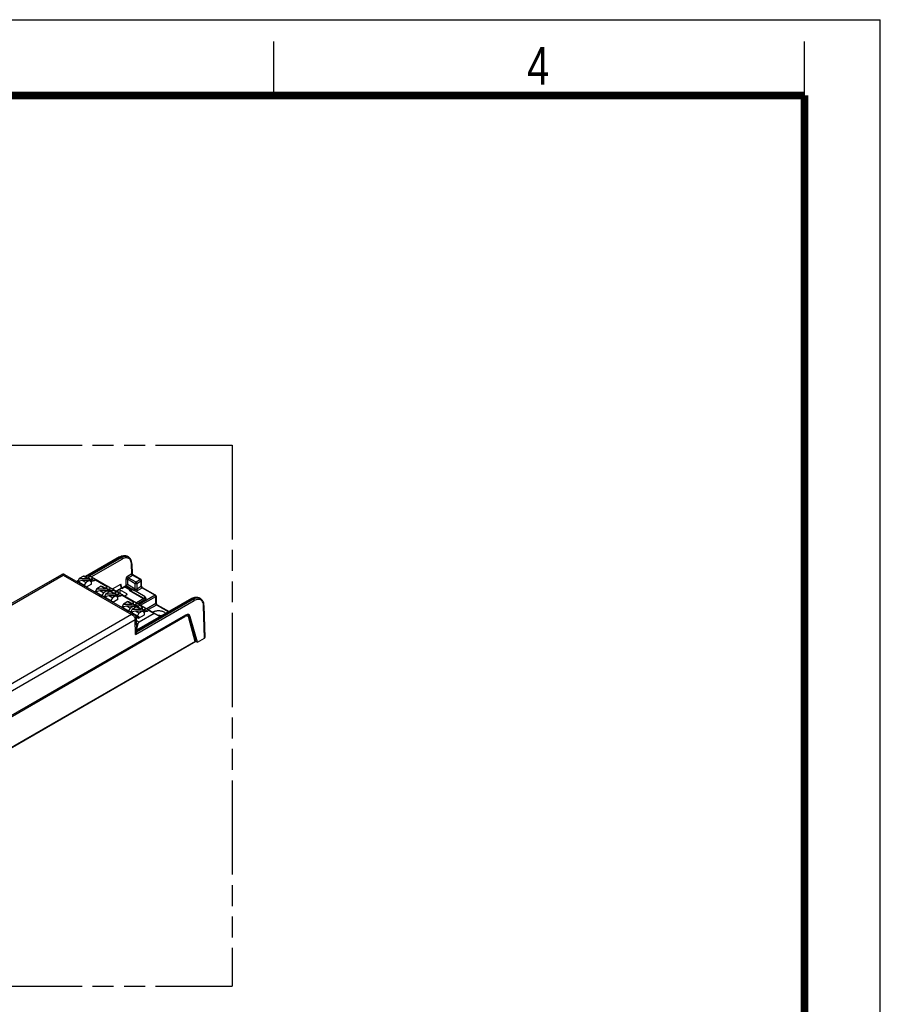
# Model space of a CAD drawing. Header units: millimetres. Extents: x 0 to 210, y 0 to 297.
# Tile 24 of 24: x 131 to 210, y 206 to 297. Entities that reach past the tile are written whole.
import ezdxf

# ---------------------------------------------------------------- set-up
doc = ezdxf.new("R2010")
doc.units = ezdxf.units.MM
doc.header["$LTSCALE"] = 19.36
doc.linetypes.add('PHANTOM', pattern=[0.8, 0.45, -0.05, 0.1, -0.05, 0.1, -0.05])
doc.layers.get('0').update_dxf_attribs({"linetype": 'CONTINUOUS'})
doc.layers.add('DEFAULT_3', color=7, linetype='PHANTOM')
doc.styles.add('TEXTSTYLE_2', font='txt', dxfattribs={"width": 0.75})

msp = doc.modelspace()

# ---------------------------------------------------------------- linework, layer by layer
at = {"color": 2, "linetype": 'Continuous'}
for p, q in [((0, 297), (210, 297)), ((210, 0), (210, 297)), ((154, 290), (154, 295)), ((203, 290), (203, 295))]:
    msp.add_line(p, q, dxfattribs=at)
at = {"color": 7, "linetype": 'Continuous'}
for p, q in [((139.7331, 247.3511), (136.5772, 245.529)), ((139.7331, 247.351), (139.8321, 247.4023)), ((140.564, 247.3414), (140.4394, 247.4133)), ((140.8765, 246.7111), (140.9046, 245.7798)), ((134.3616, 245.7077), (110.1116, 231.707)), ((141.0848, 242.0167), (134.6917, 245.7077)), ((140.8765, 245.7809), (140.8758, 245.7876)), ((140.9067, 245.7629), (140.9046, 245.7801)), ((140.9121, 245.7452), (140.9067, 245.7629)), ((140.9207, 245.7289), (140.9121, 245.7452)), ((141.7102, 245.2608), (140.9538, 245.6975)), ((110.3437, 231.7064), (134.5267, 245.6684)), ((134.5267, 245.6684), (140.8529, 242.016)), ((135.8917, 245.1333), (135.7892, 245.0741)), ((135.8819, 245.1156), (135.8489, 245.0965)), ((135.8489, 245.0965), (135.8489, 245.0426)), ((135.8489, 245.0965), (136.4789, 244.7328)), ((136.0139, 245.3534), (135.8819, 245.1156)), ((136.2939, 245.1629), (135.8819, 245.0775)), ((135.8819, 245.1156), (136.0656, 245.1156)), ((136.4089, 245.5815), (136.0139, 245.3534)), ((136.0139, 245.3534), (136.804, 245.3535)), ((136.944, 245.1629), (136.2939, 245.1629)), ((136.6189, 244.9753), (136.2939, 245.1629)), ((136.4749, 245.5881), (136.9617, 245.307)), ((136.6189, 244.9753), (136.4789, 244.7328)), ((136.944, 245.1629), (136.6189, 244.9753)), ((136.8506, 245.621), (136.6343, 245.4961)), ((137.1323, 244.8405), (136.663, 244.5696)), ((136.9906, 245.5401), (136.9106, 245.4939)), ((136.9331, 245.6291), (143.5015, 241.837)), ((137.076, 245.0775), (136.944, 245.1629)), ((137.0133, 245.2703), (137.2005, 245.3784)), ((137.0171, 245.1156), (137.1226, 245.1156)), ((137.076, 245.0775), (137.1323, 245.11)), ((137.0786, 245.1949), (137.1226, 245.1156)), ((137.0989, 245.1584), (137.1788, 245.2968)), ((137.1524, 245.1205), (137.1184, 245.1233)), ((137.1323, 245.11), (137.1226, 245.1156)), ((137.1323, 244.8405), (137.1323, 245.11)), ((137.1788, 245.2968), (137.4079, 245.1645)), ((137.2056, 245.4394), (137.2005, 245.3784)), ((137.2083, 245.4703), (137.2056, 245.4394)), ((137.5273, 245.2303), (137.4473, 245.1841)), ((139.0747, 244.3927), (139.8514, 244.8412)), ((139.9037, 244.4755), (139.8088, 244.8166)), ((139.9513, 244.4877), (139.8514, 244.8412)), ((140.4472, 244.7736), (140.4175, 244.7562)), ((141.7752, 244.6633), (141.7597, 245.1781)), ((136.4789, 244.7328), (136.4789, 244.6789)), ((136.5256, 244.6519), (136.5956, 244.6924)), ((136.5956, 244.6924), (136.5956, 244.6085)), ((137.5153, 244.1725), (137.4823, 244.1535)), ((137.4823, 244.1535), (137.4823, 244.0996)), ((137.4823, 244.1535), (138.1124, 243.7897)), ((137.6473, 244.4104), (137.5153, 244.1725)), ((137.9273, 244.2199), (137.5153, 244.1344)), ((137.5153, 244.1725), (137.699, 244.1725)), ((138.0424, 244.6385), (137.6473, 244.4104)), ((137.6473, 244.4104), (138.4374, 244.4104)), ((138.5774, 244.2199), (137.9273, 244.2199)), ((138.2524, 244.0322), (137.9273, 244.2199)), ((138.1084, 244.645), (138.5952, 244.364)), ((138.2524, 244.0322), (138.1124, 243.7897)), ((138.5774, 244.2199), (138.2524, 244.0322)), ((138.464, 243.9389), (138.332, 243.701)), ((138.8591, 244.167), (138.464, 243.9389)), ((138.464, 243.9389), (139.2541, 243.9389)), ((138.6241, 244.5971), (138.544, 244.5509)), ((138.7094, 244.1344), (138.5774, 244.2199)), ((138.6467, 244.3273), (138.8339, 244.4354)), ((138.6505, 244.1725), (138.7561, 244.1725)), ((138.7094, 244.1344), (138.7657, 244.167)), ((138.7121, 244.2518), (138.7561, 244.1725)), ((138.7323, 244.2153), (138.8122, 244.3537)), ((138.7858, 244.1774), (138.7518, 244.1802)), ((138.7657, 244.167), (138.7561, 244.1725)), ((138.7657, 244.1131), (138.7657, 244.167)), ((138.8122, 244.3537), (139.0413, 244.2214)), ((138.839, 244.4964), (138.8339, 244.4354)), ((138.8417, 244.5272), (138.839, 244.4964)), ((138.9251, 244.1735), (139.4119, 243.8924)), ((139.1608, 244.2872), (139.0807, 244.2411)), ((139.4408, 244.1256), (139.3608, 244.0794)), ((139.9038, 244.4755), (139.4175, 244.1948)), ((139.4634, 243.8557), (139.6506, 243.9638)), ((139.549, 243.7438), (139.6289, 243.8822)), ((139.6289, 243.8822), (139.6361, 243.9094)), ((139.6289, 243.8822), (139.8581, 243.7499)), ((139.6361, 243.9094), (139.6506, 243.9638)), ((139.6557, 244.0249), (139.6506, 243.9638)), ((139.6584, 244.0557), (139.6557, 244.0249)), ((140.4142, 243.9331), (139.7592, 244.3112)), ((139.9037, 244.4755), (139.977, 244.4334)), ((139.9485, 244.4497), (140.1561, 244.5696)), ((139.9513, 244.4877), (140.334, 244.7086)), ((139.9513, 244.4877), (139.9598, 244.4562)), ((140.1794, 244.5802), (140.1561, 244.5696)), ((140.2505, 244.5866), (140.2497, 244.6599)), ((140.8187, 244.3315), (140.2497, 244.6599)), ((140.3018, 244.5696), (140.279, 244.58)), ((140.3018, 244.5696), (140.731, 244.3218)), ((140.4175, 244.7562), (140.3722, 244.7301)), ((140.6808, 244.3173), (140.6192, 244.2818)), ((140.6694, 244.2862), (141.9805, 243.5293)), ((140.7532, 244.2748), (140.7541, 244.2374)), ((140.8931, 244.3744), (140.8187, 244.3315)), ((140.8241, 244.1969), (140.8187, 244.3315)), ((140.884, 244.1624), (140.8931, 244.3744)), ((142.112, 243.6707), (140.8931, 244.3744)), ((141.776, 244.6535), (141.7752, 244.6633)), ((143.0616, 243.8188), (141.8682, 244.5078)), ((138.1124, 243.7897), (138.1124, 243.7359)), ((138.159, 243.7089), (138.229, 243.7493)), ((138.229, 243.7493), (138.229, 243.6655)), ((138.332, 243.701), (138.299, 243.682)), ((138.299, 243.682), (138.299, 243.6281)), ((138.299, 243.682), (138.9291, 243.3182)), ((138.7441, 243.7484), (138.332, 243.6629)), ((138.332, 243.701), (138.5157, 243.701)), ((139.3941, 243.7484), (138.7441, 243.7484)), ((139.0691, 243.5607), (138.7441, 243.7484)), ((139.0691, 243.5607), (138.9291, 243.3182)), ((138.9291, 243.3182), (138.9291, 243.2643)), ((138.9757, 243.2374), (139.0457, 243.2778)), ((139.0457, 243.2778), (139.0457, 243.1939)), ((139.3941, 243.7484), (139.0691, 243.5607)), ((139.5824, 243.426), (139.1131, 243.155)), ((139.5261, 243.6629), (139.3941, 243.7484)), ((139.4672, 243.701), (139.5728, 243.701)), ((139.5261, 243.6629), (139.5824, 243.6954)), ((139.5288, 243.7803), (139.5728, 243.701)), ((139.6026, 243.7059), (139.5685, 243.7087)), ((139.5824, 243.6954), (139.5728, 243.701)), ((139.5824, 243.426), (139.5824, 243.6954)), ((139.9775, 243.8157), (139.8974, 243.7695)), ((140.0975, 242.9959), (139.9655, 242.758)), ((140.4925, 243.2239), (140.0975, 242.9959)), ((140.0975, 242.9959), (140.8875, 242.9959)), ((140.4142, 243.8523), (140.2125, 243.7358)), ((140.5585, 243.2305), (141.0453, 242.9494)), ((141.0742, 243.1825), (140.9942, 243.1364)), ((141.0968, 242.9127), (141.2841, 243.0208)), ((141.2892, 243.0818), (141.2841, 243.0208)), ((141.2919, 243.1127), (141.2892, 243.0818)), ((146.3927, 243.5062), (141.3065, 240.5697)), ((141.4213, 243.0379), (142.1702, 243.4703)), ((142.0131, 243.5481), (141.9515, 243.5126)), ((142.0138, 243.5486), (142.0278, 243.5548)), ((142.0375, 243.6277), (142.0361, 243.554)), ((142.112, 243.6707), (142.0375, 243.6277)), ((142.1702, 243.5512), (142.0375, 243.6277)), ((142.0522, 243.557), (142.0619, 243.5534)), ((142.0619, 243.5535), (142.0963, 243.5336)), ((142.1104, 243.5237), (142.0963, 243.5336)), ((142.1402, 243.4807), (142.1329, 243.4967)), ((143.111, 243.7353), (143.1257, 243.0901)), ((143.1266, 243.0791), (143.1257, 243.0901)), ((146.3927, 243.5062), (146.4899, 243.5566)), ((147.2222, 243.4974), (147.0977, 243.5693)), ((139.9655, 242.758), (139.9325, 242.7389)), ((139.9325, 242.7389), (139.9325, 242.685)), ((139.9325, 242.7389), (140.5625, 242.3752)), ((140.3775, 242.8053), (139.9655, 242.7199)), ((139.9655, 242.758), (140.1492, 242.758)), ((141.0275, 242.8053), (140.3775, 242.8053)), ((140.7025, 242.6177), (140.3775, 242.8053)), ((140.7025, 242.6177), (140.5625, 242.3752)), ((140.5625, 242.3752), (140.5625, 242.3213)), ((140.6092, 242.2944), (140.6792, 242.3348)), ((140.6792, 242.3348), (140.6792, 242.2509)), ((141.0275, 242.8053), (140.7025, 242.6177)), ((140.7822, 242.2865), (140.7492, 242.2674)), ((140.7492, 242.2674), (140.7492, 242.2135)), ((140.7492, 242.2674), (141.3792, 241.9037)), ((140.9142, 242.5243), (140.7822, 242.2865)), ((141.1942, 242.3338), (140.7822, 242.2484)), ((140.7822, 242.2865), (140.9659, 242.2865)), ((141.3092, 242.7524), (140.9142, 242.5243)), ((140.9142, 242.5243), (141.7042, 242.5243)), ((141.1595, 242.7199), (141.0275, 242.8053)), ((141.1007, 242.758), (141.2062, 242.758)), ((141.1595, 242.7199), (141.2159, 242.7524)), ((141.1622, 242.8373), (141.2062, 242.758)), ((141.1824, 242.8008), (141.2623, 242.9392)), ((141.8442, 242.3338), (141.1942, 242.3338)), ((141.5192, 242.1462), (141.1942, 242.3338)), ((141.236, 242.7629), (141.2019, 242.7657)), ((141.2159, 242.7524), (141.2062, 242.758)), ((141.2159, 242.6985), (141.2159, 242.7524)), ((141.2623, 242.9392), (141.4915, 242.8069)), ((141.3752, 242.7589), (141.862, 242.4779)), ((141.5192, 242.1462), (141.3792, 241.9037)), ((141.8442, 242.3338), (141.5192, 242.1462)), ((141.6109, 242.8727), (141.5309, 242.8265)), ((142.9176, 242.1183), (141.5396, 241.3226)), ((141.8909, 242.711), (141.8109, 242.6648)), ((141.9762, 242.2484), (141.8442, 242.3338)), ((141.9135, 242.4412), (142.1008, 242.5493)), ((141.9174, 242.2865), (142.0229, 242.2865)), ((141.9762, 242.2484), (142.0326, 242.2809)), ((141.9789, 242.3658), (142.0229, 242.2865)), ((141.9992, 242.3293), (142.0791, 242.4677)), ((142.0527, 242.2913), (142.0186, 242.2941)), ((142.0326, 242.2809), (142.0229, 242.2865)), ((142.0326, 242.0114), (142.0326, 242.2809)), ((142.0791, 242.4677), (142.3082, 242.3354)), ((142.1059, 242.6103), (142.1008, 242.5493)), ((142.1086, 242.6412), (142.1059, 242.6103)), ((142.4276, 242.4012), (142.3476, 242.355)), ((142.7869, 242.2495), (142.8267, 242.2725)), ((143.2187, 242.9339), (144.31, 242.3038)), ((147.5317, 242.8684), (147.6084, 239.8932)), ((145.8161, 241.9703), (112.3153, 222.6287)), ((140.8529, 242.016), (116.6699, 228.054)), ((141.174, 241.9459), (141.3929, 241.8196)), ((141.2423, 241.848), (141.4959, 241.7016)), ((141.2773, 241.7021), (141.3107, 240.4056)), ((141.4299, 241.1707), (141.3032, 240.6956)), ((141.3792, 241.9037), (141.3792, 241.8498)), ((141.4165, 241.8186), (141.4259, 241.8228)), ((141.4259, 241.8228), (141.4959, 241.8633)), ((141.4959, 241.7016), (142.0326, 242.0114)), ((141.4959, 241.8633), (141.4959, 241.7016)), ((146.0803, 241.9875), (146.1091, 241.9538)), ((146.1549, 241.8707), (146.1709, 241.8214)), ((146.7682, 239.5292), (146.1709, 241.8214)), ((146.926, 239.4747), (146.2711, 241.8287)), ((141.3107, 240.4037), (141.3107, 240.4056)), ((146.7671, 239.5281), (111.3027, 219.0528)), ((146.7404, 239.535), (146.706, 239.5474)), ((146.7569, 239.5723), (146.926, 239.4747)), ((146.7682, 239.5291), (146.7678, 239.5285)), ((146.926, 239.4747), (147.5794, 239.8519))]:
    msp.add_line(p, q, dxfattribs=at)
at = {"color": 9, "linetype": 'Continuous'}
for p, q in [((136.6062, 245.5123), (139.7826, 247.3461)), ((139.8995, 247.2787), (136.9878, 245.5976)), ((137.1266, 245.5175), (139.9695, 247.1588)), ((139.7826, 247.3461), (139.8995, 247.2787)), ((140.8475, 246.669), (140.8386, 246.7774)), ((140.8742, 245.7867), (140.8475, 246.669)), ((140.8742, 245.7867), (140.4716, 245.5542)), ((140.9052, 245.7055), (140.8982, 245.7154)), ((135.8182, 245.0573), (135.8489, 245.0751)), ((136.4789, 244.6789), (135.8489, 245.0426)), ((136.4089, 245.5815), (136.804, 245.3535)), ((136.8506, 245.621), (136.9906, 245.5401)), ((136.9794, 245.2953), (136.9106, 245.4939)), ((137.5273, 245.2303), (138.6241, 244.5971)), ((140.334, 244.7086), (140.334, 245.3131)), ((140.474, 245.3131), (140.474, 244.7894)), ((140.474, 245.3131), (141.1857, 244.9022)), ((141.1857, 244.3785), (140.474, 244.7894)), ((140.5416, 245.4344), (140.9466, 245.6682)), ((141.2557, 245.0221), (140.5416, 245.4344)), ((140.9466, 245.6682), (141.6607, 245.2559)), ((141.1857, 244.3785), (141.1857, 244.9022)), ((141.6607, 245.2559), (141.2557, 245.0221)), ((141.3257, 244.9022), (141.7307, 245.1361)), ((141.3257, 244.9022), (141.3257, 244.3785)), ((141.7292, 245.1526), (141.7307, 245.1361)), ((141.7463, 244.6213), (141.7307, 245.1361)), ((138.1124, 243.7359), (137.4823, 244.0996)), ((138.0424, 244.6385), (138.4374, 244.4104)), ((138.6128, 244.3523), (138.544, 244.5509)), ((138.8591, 244.167), (139.2541, 243.9389)), ((139.1608, 244.2872), (139.4408, 244.1256)), ((139.4296, 243.8808), (139.3608, 244.0794)), ((139.6192, 244.0784), (139.6192, 244.3112)), ((139.7592, 244.3112), (139.7592, 243.9975)), ((139.9775, 244.433), (140.2056, 244.5647)), ((140.2523, 244.5647), (140.6808, 244.3173)), ((140.3352, 244.7093), (141.1157, 244.2587)), ((140.4159, 243.8523), (140.4142, 243.9331)), ((140.6192, 244.2818), (141.9515, 243.5126)), ((141.7463, 244.6213), (141.3257, 244.3785)), ((141.3957, 244.2586), (141.8187, 244.5029)), ((141.8187, 244.5029), (143.0121, 243.8139)), ((138.9291, 243.2643), (138.299, 243.6281)), ((139.9775, 243.8157), (141.0742, 243.1825)), ((140.4925, 243.2239), (140.8875, 242.9959)), ((141.063, 242.9377), (140.9942, 243.1364)), ((141.2161, 240.1884), (146.6291, 243.3135)), ((141.3073, 240.5367), (146.4422, 243.5013)), ((142.0468, 243.5287), (141.3091, 243.1027)), ((146.5591, 243.4338), (141.3107, 240.4037)), ((143.0121, 243.8139), (141.5447, 242.9667)), ((141.6841, 242.8862), (143.0821, 243.6934)), ((142.0131, 243.5481), (142.0468, 243.5287)), ((142.0605, 243.535), (142.0468, 243.5287)), ((142.0468, 243.5287), (142.0603, 243.5193)), ((142.0603, 243.5193), (142.0733, 243.5073)), ((142.0963, 243.5336), (142.0859, 243.5375)), ((142.1723, 243.4696), (142.1702, 243.5512)), ((143.0967, 243.0481), (142.2502, 242.5594)), ((143.0806, 243.7099), (143.0821, 243.6934)), ((143.0967, 243.0481), (143.0821, 243.6934)), ((146.4422, 243.5013), (146.5591, 243.4338)), ((140.5625, 242.3213), (139.9325, 242.685)), ((141.3792, 241.8498), (140.7492, 242.2135)), ((141.3092, 242.7524), (141.7042, 242.5243)), ((141.6109, 242.8727), (141.8909, 242.711)), ((141.8797, 242.4662), (141.8109, 242.6648)), ((142.3896, 242.4789), (143.1692, 242.929)), ((142.4276, 242.4012), (142.9176, 242.1183)), ((142.8267, 242.2725), (142.827, 242.2263)), ((143.1692, 242.929), (144.2811, 242.287)), ((147.5027, 242.8263), (147.4943, 242.9344)), ((147.5794, 239.8519), (147.5027, 242.8263)), ((112.3471, 222.5419), (145.7784, 241.8433)), ((116.9033, 227.5453), (141.1807, 241.5619)), ((141.2161, 240.1884), (141.1807, 241.5619)), ((141.5396, 241.3226), (141.2833, 241.4706)), ((141.2889, 241.2521), (141.4299, 241.1707)), ((146.706, 239.5474), (146.1365, 241.7334)), ((146.1387, 241.9052), (146.2711, 241.8287)), ((146.171, 241.8213), (146.1709, 241.8214)), ((146.706, 239.5474), (111.3763, 219.1499))]:
    msp.add_line(p, q, dxfattribs=at)
at = {"color": 7, "linetype": 'Continuous', "const_width": 0.7}
for points in [[(7, 290), (203, 290)], [(203, 7), (203, 290)]]:
    msp.add_lwpolyline(points, dxfattribs=at)
at = {"color": 9, "linetype": 'Continuous'}
for points in [[(139.7331, 247.3511), (139.7431, 247.3549), (139.7552, 247.3555), (139.7686, 247.3526), (139.7826, 247.3461)], [(139.7826, 247.3461), (139.886, 247.3993), (139.9879, 247.4385), (140.0872, 247.4634), (140.1825, 247.4737), (140.2728, 247.4693), (140.3569, 247.4501), (140.4395, 247.4133)], [(140.3935, 247.3995), (140.3019, 247.4048), (140.2055, 247.3951), (140.1054, 247.3707), (140.003, 247.3317), (139.8995, 247.2787)], [(139.8995, 247.2787), (139.9129, 247.2694), (139.9257, 247.2577), (139.9374, 247.2439), (139.9478, 247.2284), (139.9567, 247.2114), (139.9635, 247.1936), (139.9678, 247.1759), (139.9695, 247.1588)], [(140.8386, 246.7774), (140.8195, 246.8768), (140.7899, 246.9674), (140.7506, 247.0479), (140.7018, 247.1172), (140.6444, 247.1748), (140.579, 247.2198), (140.5063, 247.2519), (140.4271, 247.2704), (140.3425, 247.2755), (140.2534, 247.2666), (140.1608, 247.2442), (140.0663, 247.2082), (139.9695, 247.1588)], [(140.5639, 247.3415), (140.4792, 247.3795), (140.3935, 247.3995)], [(140.8475, 246.6691), (140.8597, 246.6779), (140.8688, 246.6878), (140.8744, 246.6983), (140.8765, 246.7092), (140.8765, 246.7111)], [(134.3616, 245.7077), (134.3728, 245.7131), (134.3989, 245.7196), (134.4281, 245.7185), (134.4597, 245.7095), (134.493, 245.6929), (134.5272, 245.6686)], [(134.5262, 245.6686), (134.5569, 245.6909), (134.5871, 245.7069), (134.616, 245.7167), (134.6433, 245.7201), (134.6686, 245.7171), (134.6917, 245.7077)], [(140.9046, 245.7802), (140.9043, 245.7835), (140.9031, 245.7878), (140.9012, 245.7909), (140.8984, 245.7928), (140.8944, 245.7937), (140.8891, 245.7932), (140.8824, 245.7906), (140.8742, 245.7865)], [(140.8982, 245.7154), (140.8957, 245.7191), (140.8935, 245.7229), (140.8915, 245.7269), (140.8896, 245.731), (140.8878, 245.7352), (140.8862, 245.7394)], [(140.9208, 245.6878), (140.9128, 245.6963), (140.9052, 245.7055)], [(140.9466, 245.6682), (140.9378, 245.6736), (140.9291, 245.6802), (140.9208, 245.6878)], [(140.9541, 245.6974), (140.957, 245.6955), (140.9602, 245.6924), (140.9619, 245.6892), (140.9623, 245.6858), (140.9611, 245.6819), (140.9582, 245.6776), (140.9533, 245.6731), (140.9466, 245.6682)], [(140.4716, 245.5542), (140.4496, 245.5395), (140.4288, 245.5216), (140.4089, 245.5004), (140.3905, 245.4766), (140.3742, 245.4508), (140.3602, 245.4235), (140.349, 245.3954), (140.3407, 245.3673), (140.3358, 245.3399), (140.334, 245.3131)], [(140.334, 245.3131), (140.349, 245.32), (140.3662, 245.3251), (140.3847, 245.3282), (140.404, 245.3293), (140.4232, 245.3282), (140.4418, 245.3251), (140.4589, 245.32), (140.474, 245.3131)], [(140.5416, 245.4344), (140.5282, 245.4436), (140.5154, 245.4554), (140.5037, 245.4691), (140.4932, 245.4846), (140.4844, 245.5016), (140.4776, 245.5194), (140.4732, 245.5371), (140.4716, 245.5542)], [(140.5416, 245.4344), (140.5281, 245.425), (140.5152, 245.4129), (140.5035, 245.3986), (140.4932, 245.3825), (140.4848, 245.3652), (140.4787, 245.3475), (140.475, 245.3299), (140.474, 245.3131)], [(141.2557, 245.0221), (141.2422, 245.0128), (141.2292, 245.0008), (141.2172, 244.9865), (141.2066, 244.9706), (141.1979, 244.9535), (141.1914, 244.936), (141.1872, 244.9187), (141.1857, 244.9022)], [(141.1857, 244.9022), (141.2007, 244.8954), (141.2178, 244.8903), (141.2364, 244.8872), (141.2557, 244.8861), (141.275, 244.8872), (141.2936, 244.8903), (141.3107, 244.8954), (141.3257, 244.9022)], [(141.3257, 244.9022), (141.3241, 244.9187), (141.32, 244.936), (141.3135, 244.9535), (141.3048, 244.9706), (141.2942, 244.9865), (141.2822, 245.0008), (141.2692, 245.0128), (141.2557, 245.0221)], [(141.7102, 245.2608), (141.6992, 245.2648), (141.6872, 245.2652), (141.6742, 245.2622), (141.6607, 245.2559)], [(141.6607, 245.2559), (141.6742, 245.2466), (141.6872, 245.2346)], [(141.6872, 245.2346), (141.6992, 245.2204), (141.7098, 245.2044), (141.7185, 245.1874)], [(141.7185, 245.1874), (141.725, 245.1699), (141.7292, 245.1526)], [(141.7307, 245.1361), (141.743, 245.145), (141.7522, 245.1551), (141.7578, 245.1659), (141.7597, 245.1781)], [(140.1562, 244.5696), (140.1606, 244.5717), (140.1705, 244.5741), (140.1815, 244.5737), (140.1933, 244.5705), (140.2056, 244.5647)], [(140.2523, 244.5647), (140.2451, 244.5678), (140.2375, 244.5696), (140.229, 244.5702), (140.2205, 244.5696), (140.2128, 244.5678), (140.2056, 244.5647)], [(140.2523, 244.5647), (140.2659, 244.571), (140.2789, 244.574), (140.2908, 244.5736), (140.3018, 244.5696)], [(141.1857, 244.3785), (141.1842, 244.3622), (141.1802, 244.3452), (141.1739, 244.3281), (141.1655, 244.3114), (141.155, 244.2953), (141.1429, 244.2808), (141.1297, 244.2683), (141.1157, 244.2587)], [(141.1157, 244.2587), (141.1397, 244.2469), (141.1659, 244.2376), (141.1946, 244.2308), (141.2248, 244.2266), (141.2557, 244.2252), (141.2866, 244.2266), (141.3167, 244.2308), (141.3454, 244.2376), (141.3716, 244.2469), (141.3957, 244.2586)], [(141.1857, 244.3785), (141.2007, 244.3711), (141.2178, 244.3657), (141.2364, 244.3623), (141.2557, 244.3612), (141.275, 244.3623), (141.2936, 244.3657), (141.3107, 244.3711), (141.3257, 244.3785)], [(141.3957, 244.2587), (141.3821, 244.268), (141.3691, 244.28), (141.3571, 244.2943), (141.3466, 244.3102), (141.3379, 244.3271), (141.3314, 244.3446), (141.3272, 244.362), (141.3257, 244.3785)], [(141.7752, 244.6633), (141.7736, 244.652), (141.7682, 244.6409), (141.759, 244.6306), (141.7463, 244.6213)], [(141.8187, 244.5029), (141.8051, 244.5122), (141.792, 244.5241), (141.7798, 244.5382), (141.7689, 244.554), (141.7598, 244.5708), (141.7529, 244.5881), (141.7483, 244.6051), (141.7463, 244.6213)], [(141.8187, 244.5029), (141.8322, 244.5092), (141.8453, 244.5122), (141.8572, 244.5118), (141.8682, 244.5078)], [(142.0859, 243.5375), (142.0737, 243.538), (142.0605, 243.535)], [(142.0733, 243.5073), (142.0853, 243.4931), (142.0959, 243.4772), (142.1046, 243.4601)], [(142.1046, 243.4601), (142.1111, 243.4426), (142.1125, 243.437)], [(143.0616, 243.8188), (143.0506, 243.8228), (143.0386, 243.8232), (143.0256, 243.8202), (143.0121, 243.8139)], [(143.0121, 243.8139), (143.0256, 243.8045), (143.0387, 243.7924)], [(143.0387, 243.7924), (143.0508, 243.7781), (143.0613, 243.762), (143.07, 243.7449)], [(143.07, 243.7449), (143.0766, 243.7273), (143.0806, 243.7099)], [(143.0821, 243.6934), (143.0944, 243.7023), (143.1035, 243.7124), (143.1091, 243.7233), (143.111, 243.7353)], [(143.1257, 243.0901), (143.1241, 243.0789), (143.1186, 243.0678), (143.1094, 243.0574), (143.0967, 243.0481)], [(143.1692, 242.929), (143.1555, 242.9383), (143.1423, 242.9503), (143.1301, 242.9645), (143.1192, 242.9804), (143.1101, 242.9974), (143.1032, 243.0147), (143.0987, 243.0319), (143.0967, 243.0481)], [(146.3927, 243.5062), (146.4029, 243.51), (146.415, 243.5106), (146.4282, 243.5077), (146.4422, 243.5013)], [(146.4422, 243.5013), (146.5456, 243.5544), (146.6474, 243.5937), (146.7465, 243.6187), (146.8417, 243.6291), (146.9317, 243.6248), (147.0155, 243.6058), (147.0978, 243.5692)], [(147.0525, 243.5551), (146.9611, 243.5602), (146.8649, 243.5504), (146.765, 243.5259), (146.6626, 243.4868), (146.5591, 243.4338)], [(146.5591, 243.4338), (146.5725, 243.4245), (146.5854, 243.4127), (146.5971, 243.3989), (146.6076, 243.3833), (146.6165, 243.3662), (146.6232, 243.3484), (146.6275, 243.3306), (146.6291, 243.3135)], [(147.4943, 242.9344), (147.4757, 243.0335), (147.4466, 243.1238), (147.4077, 243.204), (147.3594, 243.2731), (147.3024, 243.3305), (147.2373, 243.3753), (147.1649, 243.4071), (147.0861, 243.4255), (147.0017, 243.4304), (146.9128, 243.4215), (146.8203, 243.3989), (146.7259, 243.363), (146.6291, 243.3135)], [(147.2222, 243.4974), (147.1379, 243.5352), (147.0525, 243.5551)], [(141.0848, 242.0167), (141.069, 242.0248), (141.0327, 242.037), (140.9918, 242.0426), (140.9476, 242.041), (140.9012, 242.032), (140.8534, 242.0157)], [(143.1692, 242.929), (143.1827, 242.9353), (143.1957, 242.9383), (143.2077, 242.9379), (143.2186, 242.9339)], [(147.5027, 242.8264), (147.5149, 242.8352), (147.524, 242.8451), (147.5296, 242.8557), (147.5317, 242.8666), (147.5317, 242.8683)], [(140.8534, 242.0163), (140.8968, 241.9957), (140.9391, 241.9699), (140.9798, 241.9394), (141.018, 241.9048), (141.0534, 241.8668), (141.0851, 241.826), (141.1128, 241.7835), (141.1361, 241.7396), (141.155, 241.6945), (141.1689, 241.6493), (141.1775, 241.6049), (141.1808, 241.5619)], [(141.2773, 241.702), (141.2733, 241.669), (141.2612, 241.6395), (141.2414, 241.6114), (141.2144, 241.5853), (141.1807, 241.5619)], [(143.6107, 241.9), (143.5467, 241.9142), (143.4642, 241.9261), (143.3799, 241.9323), (143.336, 241.9325)], [(145.7524, 241.9335), (145.763, 241.9123), (145.7714, 241.8888), (145.7766, 241.8655), (145.7783, 241.8433)], [(146.0999, 241.8155), (146.0731, 241.8464), (146.0413, 241.87), (146.0049, 241.8857), (145.9646, 241.8935), (145.9211, 241.893), (145.875, 241.8845), (145.8276, 241.8679), (145.7784, 241.8433)], [(146.1365, 241.7334), (146.121, 241.7779), (146.0999, 241.8155)], [(146.1365, 241.7333), (146.1522, 241.7498), (146.1638, 241.7676), (146.1708, 241.7859), (146.1731, 241.8044), (146.171, 241.8213)]]:
    msp.add_lwpolyline(points, dxfattribs=at)
at = {"color": 7, "linetype": 'Continuous'}
for points in [[(139.8321, 247.4023), (139.9303, 247.4411), (140.0271, 247.4674), (140.1209, 247.4808), (140.2101, 247.4813), (140.2942, 247.4694), (140.3723, 247.4456), (140.4397, 247.4132)], [(140.8765, 246.7111), (140.8681, 246.8201), (140.8499, 246.9222), (140.8219, 247.0169), (140.7847, 247.1029), (140.7391, 247.1789), (140.6856, 247.2448), (140.6252, 247.3), (140.5642, 247.3413)], [(134.6917, 245.7077), (134.6442, 245.7303), (134.5951, 245.7448), (134.5444, 245.7514), (134.4934, 245.7502), (134.4432, 245.7412), (134.3951, 245.7245), (134.3615, 245.7076)], [(140.8862, 245.7394), (140.8827, 245.7482), (140.8802, 245.7569), (140.8785, 245.7655), (140.8774, 245.7736), (140.8765, 245.7809)], [(140.9541, 245.6974), (140.9462, 245.7025), (140.9322, 245.7145), (140.9207, 245.7289)], [(136.4089, 245.5815), (136.4277, 245.59), (136.4449, 245.594), (136.4609, 245.5932), (136.4749, 245.5881)], [(136.8122, 245.3933), (136.823, 245.4148), (136.8455, 245.4436), (136.8746, 245.4699), (136.9106, 245.4939)], [(136.8506, 245.621), (136.866, 245.6286), (136.8808, 245.6338), (136.8953, 245.6365), (136.909, 245.6366), (136.9215, 245.6341), (136.9331, 245.6291)], [(137.4473, 245.1841), (137.4057, 245.1634), (137.3605, 245.1466), (137.3112, 245.1337), (137.2593, 245.1249), (137.2061, 245.1205), (137.1524, 245.1205)], [(137.1788, 245.2968), (137.1968, 245.3648), (137.2005, 245.3784)], [(140.474, 244.7894), (140.4611, 244.7819), (140.4472, 244.7736)], [(141.7597, 245.1781), (141.758, 245.1937), (141.7534, 245.21), (141.746, 245.2254), (141.736, 245.2394), (141.7239, 245.2513), (141.7102, 245.2608)], [(138.0424, 244.6385), (138.0611, 244.647), (138.0783, 244.6509), (138.0943, 244.6502), (138.1083, 244.645)], [(138.4456, 244.4503), (138.4564, 244.4718), (138.4789, 244.5006), (138.508, 244.5268), (138.544, 244.5509)], [(138.8928, 244.1818), (138.8395, 244.1775), (138.7858, 244.1774)], [(138.8122, 244.3537), (138.8303, 244.4217), (138.8339, 244.4354)], [(138.8591, 244.167), (138.8778, 244.1755), (138.8951, 244.1794), (138.9111, 244.1787), (138.9251, 244.1735)], [(138.9939, 244.2036), (138.9446, 244.1906), (138.8928, 244.1818)], [(139.0807, 244.2411), (139.0391, 244.2203), (138.9939, 244.2036)], [(139.2623, 243.9788), (139.2731, 244.0003), (139.2956, 244.029), (139.3248, 244.0553), (139.3608, 244.0794)], [(140.2292, 244.5884), (140.2036, 244.5864), (140.1794, 244.5802)], [(140.279, 244.58), (140.2548, 244.5863), (140.2292, 244.5884)], [(140.3722, 244.7301), (140.3456, 244.7152), (140.3352, 244.7093)], [(140.6694, 244.2863), (140.6667, 244.2877), (140.6561, 244.2907), (140.6444, 244.2908), (140.6322, 244.2878), (140.6192, 244.2818)], [(141.813, 244.5627), (141.8013, 244.5816), (141.7914, 244.6013), (141.7838, 244.6206), (141.7787, 244.6385), (141.776, 244.6535)], [(141.8391, 244.5309), (141.8258, 244.5456), (141.813, 244.5627)], [(141.8682, 244.5078), (141.8636, 244.5106), (141.852, 244.5191), (141.8391, 244.5309)], [(139.8974, 243.7695), (139.8558, 243.7488), (139.8106, 243.7321), (139.7613, 243.7191), (139.7095, 243.7103), (139.6562, 243.7059), (139.6026, 243.7059)], [(140.4925, 243.2239), (140.5112, 243.2324), (140.5285, 243.2364), (140.5445, 243.2356), (140.5585, 243.2305)], [(140.8957, 243.0358), (140.9065, 243.0572), (140.929, 243.086), (140.9582, 243.1123), (140.9942, 243.1364)], [(141.2623, 242.9392), (141.2804, 243.0072), (141.2841, 243.0208)], [(142.0278, 243.5548), (142.0405, 243.5576), (142.0522, 243.557)], [(142.1329, 243.4967), (142.1228, 243.5113), (142.1104, 243.5237)], [(142.1452, 243.4559), (142.1445, 243.4638), (142.1402, 243.4807)], [(142.1688, 243.4695), (142.176, 243.474), (142.1823, 243.4788)], [(142.1823, 243.4788), (142.1876, 243.4839), (142.192, 243.4893), (142.1953, 243.495), (142.1977, 243.5008)], [(143.111, 243.7353), (143.1095, 243.7508), (143.105, 243.7673), (143.0976, 243.7829), (143.0876, 243.7971), (143.0754, 243.8092), (143.0616, 243.8188)], [(143.1637, 242.9884), (143.152, 243.0072), (143.1421, 243.0269), (143.1345, 243.0462), (143.1293, 243.064), (143.1266, 243.0791)], [(143.1898, 242.9568), (143.1766, 242.9714), (143.1637, 242.9884)], [(143.2186, 242.9339), (143.2142, 242.9366), (143.2027, 242.9451), (143.1898, 242.9568)], [(146.4899, 243.5566), (146.5862, 243.5951), (146.6811, 243.6216), (146.7732, 243.6356), (146.8609, 243.6372), (146.9437, 243.6269), (147.0207, 243.6053), (147.0981, 243.569)], [(147.5317, 242.8684), (147.5238, 242.9772), (147.506, 243.0791), (147.4785, 243.1736), (147.4418, 243.2593), (147.3965, 243.3352), (147.3434, 243.4009), (147.2835, 243.4559), (147.2224, 243.4973)], [(141.3429, 242.7673), (141.2897, 242.7629), (141.236, 242.7629)], [(141.3092, 242.7524), (141.3279, 242.7609), (141.3452, 242.7649), (141.3612, 242.7641), (141.3752, 242.7589)], [(141.4441, 242.789), (141.3947, 242.7761), (141.3429, 242.7673)], [(141.5309, 242.8265), (141.4893, 242.8058), (141.4441, 242.789)], [(141.7125, 242.5642), (141.7233, 242.5857), (141.7458, 242.6145), (141.7749, 242.6407), (141.8109, 242.6648)], [(142.3476, 242.355), (142.306, 242.3343), (142.2608, 242.3175), (142.2114, 242.3046), (142.1596, 242.2958), (142.1064, 242.2914), (142.0527, 242.2913)], [(142.0791, 242.4677), (142.0971, 242.5357), (142.1008, 242.5493)], [(142.8267, 242.2725), (142.8873, 242.3037), (142.9526, 242.3304), (143.0229, 242.3527), (143.097, 242.3704), (143.1739, 242.3831), (143.2527, 242.3909), (143.3325, 242.3934), (143.4122, 242.3909), (143.491, 242.3831), (143.568, 242.3704), (143.642, 242.3527), (143.7123, 242.3304), (143.7776, 242.3037), (143.8382, 242.2725)], [(143.0001, 242.1264), (142.9885, 242.1314), (142.976, 242.1339), (142.9623, 242.1338), (142.9478, 242.1311), (142.933, 242.1259), (142.9176, 242.1183)], [(143.8382, 242.2725), (143.8922, 242.2375), (143.9385, 242.1998), (143.9772, 242.1592), (144.0013, 242.1255)], [(141.2772, 241.7021), (141.2732, 241.7473), (141.2615, 241.7987), (141.243, 241.8468), (141.218, 241.8916), (141.1868, 241.933), (141.1498, 241.9703), (141.1067, 242.0032), (141.0848, 242.0167)], [(141.3792, 241.8498), (141.3802, 241.8395), (141.3828, 241.8311), (141.3871, 241.8243), (141.3929, 241.8196)], [(141.3929, 241.8196), (141.3999, 241.817), (141.4079, 241.8166), (141.4165, 241.8186)], [(141.5396, 241.3226), (141.5215, 241.3105), (141.5043, 241.296), (141.4879, 241.2788), (141.4727, 241.2596), (141.459, 241.2388), (141.4471, 241.2167), (141.4375, 241.1941), (141.4299, 241.1707)], [(143.5592, 241.8703), (143.4779, 241.8825), (143.414, 241.8875)], [(146.0243, 242.0322), (146.0482, 242.0162), (146.0803, 241.9875)], [(146.1091, 241.9538), (146.134, 241.915), (146.1549, 241.8707)], [(141.3107, 240.4037), (141.3096, 240.3856), (141.306, 240.3638), (141.2994, 240.339), (141.2896, 240.3116), (141.2764, 240.2821), (141.2598, 240.2512), (141.2398, 240.2198), (141.2161, 240.1884)], [(146.7678, 239.5285), (146.7667, 239.5282), (146.7617, 239.5289), (146.7528, 239.5311), (146.7404, 239.535)]]:
    msp.add_lwpolyline(points, dxfattribs=at)
for centre, major_axis, ratio, start_param, end_param in [((136.892, 245.1949), (0.1962, -0.1088), 0.5882309, 7.0388668, 8.6096631), ((137.049, 245.3717), (-0.022, 0.1807), 0.7115278, -0.4913943, 0.2939907), ((137.469, 245.1292), (0.1267, 0.1167), 0.2647885, 0.0825774, 0.8679624), ((138.5254, 244.2518), (0.1962, -0.1088), 0.5882309, 7.0388668, 8.6096631), ((138.6824, 244.4287), (-0.022, 0.1807), 0.7115278, -0.4913943, 0.2939907), ((139.1024, 244.1862), (0.1267, 0.1167), 0.2647885, 0.0825774, 0.8679624), ((139.3421, 243.7803), (0.1962, -0.1088), 0.5882309, 7.0388668, 8.6096631), ((139.4991, 243.9572), (-0.022, 0.1807), 0.7115278, -0.4913943, 0.2939907), ((139.6892, 244.2708), (0.099, 0), 0.5774282, 0.785477, 2.356124), ((140.3441, 243.8927), (0.099, 0), 0.5772559, 5.4978659, 7.068513), ((140.6832, 244.2351), (0.0468, 0.0873), 0.5971358, 5.4703322, 7.0498551), ((139.9191, 243.7147), (0.1267, 0.1167), 0.2647885, 0.0825774, 0.8679624), ((140.9755, 242.8373), (0.1962, -0.1088), 0.5882309, 7.0388668, 8.6096631), ((141.1325, 243.0141), (-0.022, 0.1807), 0.7115278, -0.4913943, 0.2939907), ((142.1002, 243.5108), (0.099, 0), 0.5772189, 6.1085706, 7.0685587), ((141.5525, 242.7716), (0.1267, 0.1167), 0.2647885, 0.0825774, 0.8679624), ((141.7922, 242.3658), (0.1962, -0.1088), 0.5882309, 7.0388668, 8.6096631), ((141.9492, 242.5426), (-0.022, 0.1807), 0.7115278, -0.4913943, 0.2939907), ((142.3693, 242.3001), (0.1267, 0.1167), 0.2647885, 0.0825774, 0.8679624), ((145.8218, 241.4281), (0.3239, 0.5751), 0.5843617, -0.5298714, 0.7791255), ((145.6567, 241.5234), (0.3343, 0.5691), 0.572292, -0.3873089, -0.2379946), ((147.5093, 239.8923), (0.099, 0), 0.5772189, -0.785365, 0.0144939)]:
    msp.add_ellipse(centre, major_axis=major_axis, ratio=ratio, start_param=start_param, end_param=end_param, dxfattribs=at)
at = {"layer": 'DEFAULT_3', "color": 91, "linetype": 'PHANTOM', "true_color": 0x80ff80}
for p, q in [((50.1286, 257.68), (150.1286, 257.68)), ((150.1286, 257.68), (150.1286, 207.68)), ((50.1286, 207.68), (150.1286, 207.68))]:
    msp.add_line(p, q, dxfattribs=at)

# ---------------------------------------------------------------- texts
at = {"color": 5, "linetype": 'Continuous', "style": 'TEXTSTYLE_2', "width": 0.785714}
msp.add_text('4', height=3.5, dxfattribs=at).set_placement((177.3831, 290.9911))

doc.saveas('drawing.dxf')
